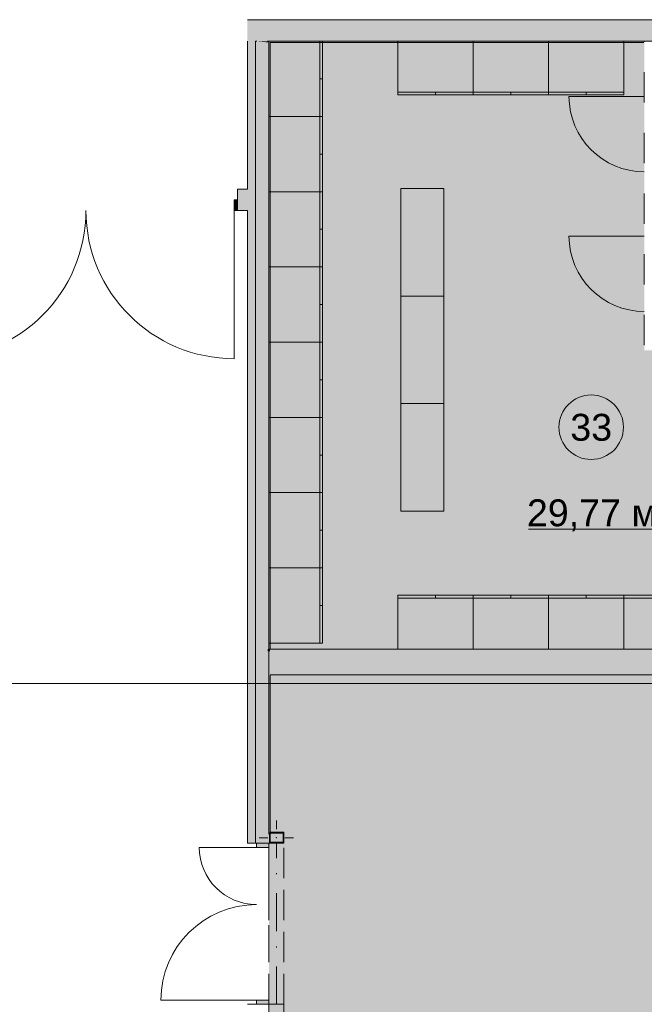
# Model space of a CAD drawing. Header units: millimetres. Extents: x 0 to 1184, y 0 to 836.
# Tile 81 of 256: x 184 to 242, y 690 to 781. Entities that reach past the tile are written whole.
import ezdxf
from ezdxf.xclip import XClip

# ---------------------------------------------------------------- set-up
doc = ezdxf.new("R2010")
doc.units = ezdxf.units.MM
doc.header["$MEASUREMENT"] = 0
doc.header["$XCLIPFRAME"] = 0
for name, pattern in [('Невидимая', [3.912222, 2.822222, -1.09]), ('Штриховая', [5.644444, 2.822222, -2.822222]), ('Штрихпунктирная', [6.702778, 3.527778, -1.763889, 0, -1.411111])]:
    doc.linetypes.add(name, pattern=pattern)
for name, color, linetype in [('Интерьер - Мебель', 7, 'Continuous'), ('Конструктив - ГКЛ', 7, 'Continuous'), ('Конструктив - Стена сущ для Кладочного плана', 7, 'Continuous'), ('Конструктив - Стены Блок 100 нов', 7, 'Continuous'), ('Конструктив - Стены Блок 200 нов', 7, 'Continuous'), ('Конструктив - Стены Внутр сущ.', 7, 'Continuous'), ('УЛИЦА_Стойки стропильные', 7, 'Continuous'), ('Элемент Модели - Зона', 7, 'Continuous'), ('Элемент Модели - Оси', 7, 'Continuous')]:
    doc.layers.add(name, color=color, linetype=linetype)
doc.styles.add('СГЕНЕРИР_СТИЛЬ_3', font='txt')

# ---------------------------------------------------------------- blocks, each defined once
blk = doc.blocks.new('Чертеж_4_4', base_point=(-278.479, 89.564))
at = {"layer": 'Интерьер - Мебель', "linetype": 'Continuous', "lineweight": 0, "true_color": 0xffffff}
for points in [[(212.521, 779.314), (207.521, 779.314), (207.521, 772.314), (212.521, 772.314)], [(219.521, 774.314), (226.521, 774.314), (226.521, 779.314), (219.521, 779.314)], [(226.521, 774.314), (233.521, 774.314), (233.521, 779.314), (226.521, 779.314)], [(233.521, 774.314), (240.521, 774.314), (240.521, 779.314), (233.521, 779.314)], [(212.521, 772.314), (207.521, 772.314), (207.521, 765.314), (212.521, 765.314)], [(212.521, 765.314), (207.521, 765.314), (207.521, 758.314), (212.521, 758.314)], [(223.796, 765.606), (219.796, 765.606), (219.796, 755.606), (223.796, 755.606)], [(212.521, 758.314), (207.521, 758.314), (207.521, 751.314), (212.521, 751.314)], [(223.796, 755.606), (219.796, 755.606), (219.796, 745.606), (223.796, 745.606)], [(212.521, 751.314), (207.521, 751.314), (207.521, 744.314), (212.521, 744.314)], [(223.796, 745.606), (219.796, 745.606), (219.796, 735.606), (223.796, 735.606)], [(212.521, 744.314), (207.521, 744.314), (207.521, 737.314), (212.521, 737.314)], [(212.521, 737.314), (207.521, 737.314), (207.521, 730.314), (212.521, 730.314)], [(212.521, 730.314), (207.521, 730.314), (207.521, 723.314), (212.521, 723.314)], [(219.521, 727.764), (219.521, 722.764), (226.521, 722.764), (226.521, 727.764)], [(226.521, 727.764), (226.521, 722.764), (233.521, 722.764), (233.521, 727.764)], [(233.521, 727.764), (233.521, 722.764), (240.521, 722.764), (240.521, 727.764)], [(240.521, 727.764), (240.521, 722.764), (247.521, 722.764), (247.521, 727.764)]]:
    blk.add_hatch(color=7, dxfattribs=at).paths.add_polyline_path(points)
at = {"layer": 'Конструктив - ГКЛ', "linetype": 'Continuous', "lineweight": 0, "true_color": 0x606060}
for points in [[(206.396, 779.314), (206.271, 779.314), (206.396, 779.302)], [(206.396, 722.564), (206.396, 779.302), (206.271, 779.314), (206.271, 722.564)], [(206.396, 779.302), (207.396, 779.206), (207.396, 779.314), (206.396, 779.314)], [(207.396, 722.564), (207.396, 779.206), (206.396, 779.302), (206.396, 722.564)], [(207.396, 779.206), (207.521, 779.194), (207.521, 779.314), (207.396, 779.314)], [(207.521, 779.194), (207.396, 779.206), (207.396, 779.194)], [(207.521, 722.814), (207.521, 779.194), (207.396, 779.194), (207.396, 722.814)], [(207.641, 722.814), (207.641, 779.194), (207.521, 779.194), (207.521, 722.814)], [(207.571, 779.194), (242.371, 779.194), (242.371, 779.314), (207.571, 779.314)], [(207.521, 722.564), (207.521, 722.764), (207.396, 722.764), (207.396, 722.564)], [(207.641, 722.564), (207.641, 722.764), (207.521, 722.764), (207.521, 722.564)], [(206.271, 720.564), (206.271, 704.716), (206.396, 704.716), (206.396, 720.564)], [(206.396, 720.564), (206.396, 704.716), (207.396, 704.716), (207.396, 720.564)], [(207.396, 720.564), (207.396, 704.716), (207.521, 704.716), (207.521, 720.564)], [(207.521, 720.564), (207.521, 705.716), (207.641, 705.716), (207.641, 720.564)], [(207.601, 704.796), (207.641, 704.796), (207.641, 705.636), (207.601, 705.636)]]:
    blk.add_hatch(color=251, dxfattribs=at).paths.add_polyline_path(points)
at = {"layer": 'Конструктив - Стена сущ для Кладочного плана', "linetype": 'Continuous', "lineweight": 0, "true_color": 0x000000}
blk.add_hatch(color=18, dxfattribs=at).paths.add_polyline_path([(205.521, 781.314), (205.521, 779.314), (301.721, 779.314), (301.721, 781.314)])
at = {"layer": 'Конструктив - Стены Блок 200 нов', "linetype": 'Continuous', "lineweight": 0, "true_color": 0x000000}
for points in [[(278.321, 722.764), (207.641, 722.764), (207.641, 722.564), (278.321, 722.564)], [(206.396, 720.564), (206.396, 722.564), (206.271, 722.564), (206.271, 720.564)], [(207.396, 720.564), (207.396, 722.564), (206.396, 722.564), (206.396, 720.564)], [(207.521, 720.564), (207.521, 722.564), (207.396, 722.564), (207.396, 720.564)], [(207.641, 720.564), (207.641, 722.564), (207.521, 722.564), (207.521, 720.564)], [(207.641, 722.564), (207.641, 720.564), (258.521, 720.564), (258.521, 722.564)], [(207.641, 720.564), (207.641, 720.364), (258.521, 720.364), (258.521, 720.564)]]:
    blk.add_hatch(color=18, dxfattribs=at).paths.add_polyline_path(points)
at = {"layer": 'Конструктив - Стены Внутр сущ.', "linetype": 'Continuous', "lineweight": 0, "true_color": 0x000000}
for points in [[(205.521, 779.314), (205.521, 704.716), (207.521, 704.716), (207.521, 779.314)], [(204.621, 763.559), (205.521, 763.559), (205.521, 765.559), (204.621, 765.559)]]:
    blk.add_hatch(color=18, dxfattribs=at).paths.add_polyline_path(points)
at = {"layer": 'Конструктив - Стены Внутр сущ.', "linetype": 'Continuous', "lineweight": 0, "true_color": 0x7f7f7f}
for points in [[(204.621, 764.559), (204.301, 764.559), (204.301, 763.559), (204.621, 763.559)], [(207.521, 704.716), (206.371, 704.716), (206.371, 704.316), (207.521, 704.316)], [(206.371, 689.716), (207.521, 689.716), (207.521, 690.116), (206.371, 690.116)]]:
    blk.add_hatch(color=8, dxfattribs=at).paths.add_polyline_path(points)
at = {"layer": 'УЛИЦА_Стойки стропильные', "linetype": 'Continuous', "lineweight": 0, "true_color": 0x424b4b}
for points in [[(207.565, 704.816), (207.521, 704.816), (207.521, 704.716), (207.641, 704.716), (207.641, 704.796), (207.601, 704.796), (207.601, 705.636), (207.641, 705.636), (207.641, 705.716), (207.566, 705.716)], [(207.521, 705.716), (207.521, 704.816), (207.565, 704.816), (207.566, 705.716)], [(207.641, 704.796), (207.641, 704.716), (208.921, 704.716), (208.921, 705.716), (207.691, 705.716), (207.691, 705.636), (208.841, 705.636), (208.841, 704.796)], [(207.641, 705.636), (207.691, 705.636), (207.691, 705.716), (207.641, 705.716)], [(208.921, 689.716), (207.691, 689.716), (207.691, 689.636), (208.841, 689.636), (208.841, 688.796), (207.691, 688.796), (207.691, 688.716), (208.921, 688.716)]]:
    blk.add_hatch(color=139, dxfattribs=at).paths.add_polyline_path(points)
at = {"layer": 'Элемент Модели - Зона', "linetype": 'Continuous', "lineweight": 0, "true_color": 0xf4d5ec}
blk.add_hatch(color=254, dxfattribs=at).paths.add_polyline_path([(207.521, 779.314), (207.521, 722.764), (261.521, 722.764), (278.521, 722.764), (278.521, 750.564), (259.521, 750.564), (242.421, 750.564), (242.421, 763.664), (242.421, 779.314)])
at = {"layer": 'Элемент Модели - Зона', "linetype": 'Continuous', "lineweight": 0, "true_color": 0x4a316d}
h = blk.add_hatch(color=187, dxfattribs=at)
h.paths.add_polyline_path([(207.521, 615.564), (301.521, 615.564), (301.521, 720.364), (258.521, 720.364), (207.521, 720.364)])
h.paths.add_polyline_path([(258.521, 632.564), (264.521, 632.564), (264.521, 626.514), (258.521, 626.514)], flags=0)
at = {"layer": 'Интерьер - Мебель', "color": 7, "linetype": 'Continuous', "lineweight": 15}
for p, q in [((212.271, 779.314), (212.271, 772.314)), ((212.521, 779.314), (212.271, 779.314)), ((212.521, 775.814), (212.271, 775.814)), ((219.521, 774.564), (226.521, 774.564)), ((219.521, 774.314), (219.521, 774.564)), ((223.021, 774.314), (223.021, 774.564)), ((226.521, 774.564), (233.521, 774.564)), ((226.521, 774.314), (226.521, 774.564)), ((230.021, 774.314), (230.021, 774.564)), ((233.521, 774.564), (240.521, 774.564)), ((233.521, 774.314), (233.521, 774.564)), ((237.021, 774.314), (237.021, 774.564)), ((212.271, 772.314), (212.271, 765.314)), ((212.521, 772.314), (212.271, 772.314)), ((212.521, 768.814), (212.271, 768.814)), ((212.271, 765.314), (212.271, 758.314)), ((212.521, 765.314), (212.271, 765.314)), ((212.521, 761.814), (212.271, 761.814)), ((212.271, 758.314), (212.271, 751.314)), ((212.521, 758.314), (212.271, 758.314)), ((212.521, 754.814), (212.271, 754.814)), ((212.271, 751.314), (212.271, 744.314)), ((212.521, 751.314), (212.271, 751.314)), ((212.521, 747.814), (212.271, 747.814)), ((212.271, 744.314), (212.271, 737.314)), ((212.521, 744.314), (212.271, 744.314)), ((212.521, 740.814), (212.271, 740.814)), ((212.271, 737.314), (212.271, 730.314)), ((212.521, 737.314), (212.271, 737.314)), ((212.521, 733.814), (212.271, 733.814)), ((212.271, 730.314), (212.271, 723.314)), ((212.521, 730.314), (212.271, 730.314)), ((219.521, 727.764), (219.521, 727.514)), ((219.521, 727.514), (226.521, 727.514)), ((223.021, 727.764), (223.021, 727.514)), ((226.521, 727.764), (226.521, 727.514)), ((226.521, 727.514), (233.521, 727.514)), ((230.021, 727.764), (230.021, 727.514)), ((233.521, 727.764), (233.521, 727.514)), ((233.521, 727.514), (240.521, 727.514)), ((237.021, 727.764), (237.021, 727.514)), ((240.521, 727.764), (240.521, 727.514)), ((240.521, 727.514), (247.521, 727.514)), ((212.521, 726.814), (212.271, 726.814))]:
    blk.add_line(p, q, dxfattribs=at)
at = {"layer": 'Интерьер - Мебель', "color": 7, "linetype": 'Continuous', "lineweight": 15, "flags": 128}
for points in [[(212.521, 779.314), (212.521, 772.314), (207.521, 772.314), (207.521, 779.314)], [(219.521, 774.314), (226.521, 774.314), (226.521, 779.314), (219.521, 779.314)], [(226.521, 774.314), (233.521, 774.314), (233.521, 779.314), (226.521, 779.314)], [(233.521, 774.314), (240.521, 774.314), (240.521, 779.314), (233.521, 779.314)], [(212.521, 772.314), (212.521, 765.314), (207.521, 765.314), (207.521, 772.314)], [(212.521, 765.314), (212.521, 758.314), (207.521, 758.314), (207.521, 765.314)], [(223.796, 765.606), (223.796, 755.606), (219.796, 755.606), (219.796, 765.606)], [(212.521, 758.314), (212.521, 751.314), (207.521, 751.314), (207.521, 758.314)], [(223.796, 755.606), (223.796, 745.606), (219.796, 745.606), (219.796, 755.606)], [(212.521, 751.314), (212.521, 744.314), (207.521, 744.314), (207.521, 751.314)], [(223.796, 745.606), (223.796, 735.606), (219.796, 735.606), (219.796, 745.606)], [(212.521, 744.314), (212.521, 737.314), (207.521, 737.314), (207.521, 744.314)], [(212.521, 737.314), (212.521, 730.314), (207.521, 730.314), (207.521, 737.314)], [(212.521, 730.314), (212.521, 723.314), (207.521, 723.314), (207.521, 730.314)], [(219.521, 727.764), (226.521, 727.764), (226.521, 722.764), (219.521, 722.764)], [(226.521, 727.764), (233.521, 727.764), (233.521, 722.764), (226.521, 722.764)], [(233.521, 727.764), (240.521, 727.764), (240.521, 722.764), (233.521, 722.764)], [(240.521, 727.764), (247.521, 727.764), (247.521, 722.764), (240.521, 722.764)]]:
    blk.add_lwpolyline(points, close=True, dxfattribs=at)
at = {"layer": 'Конструктив - ГКЛ', "color": 7, "linetype": 'Continuous', "lineweight": 15}
for p, q in [((206.271, 722.564), (206.271, 720.564)), ((207.521, 722.564), (207.521, 720.564))]:
    blk.add_line(p, q, dxfattribs=at)
at = {"layer": 'Конструктив - ГКЛ', "color": 7, "linetype": 'Continuous', "lineweight": 15, "flags": 128}
for points in [[(206.271, 779.314), (206.396, 779.314)], [(206.271, 779.314), (206.271, 704.716)], [(207.396, 779.314), (207.521, 779.314)], [(466.471, 779.314), (207.521, 779.314)], [(207.521, 779.194), (207.521, 705.716)], [(207.521, 722.814), (207.521, 779.194)], [(207.641, 779.194), (242.371, 779.194)], [(207.641, 722.814), (207.641, 779.194)], [(207.521, 705.716), (207.521, 720.314)], [(207.641, 705.716), (207.641, 720.314)], [(207.641, 704.796), (207.641, 705.636)], [(206.271, 704.716), (206.396, 704.716)], [(207.396, 704.716), (207.521, 704.716)]]:
    blk.add_lwpolyline(points, dxfattribs=at)
at = {"layer": 'Конструктив - Стена сущ для Кладочного плана', "color": 7, "linetype": 'Невидимая', "lineweight": 15}
for p, q in [((207.521, 689.716), (207.521, 704.716)), ((208.921, 704.716), (207.521, 704.716)), ((208.921, 689.716), (208.921, 704.716)), ((208.921, 689.716), (207.521, 689.716))]:
    blk.add_line(p, q, dxfattribs=at)
at = {"layer": 'Конструктив - Стена сущ для Кладочного плана', "color": 7, "linetype": 'Штрихпунктирная', "lineweight": 15}
blk.add_line((208.221, 689.716), (208.221, 704.716), dxfattribs=at)
at = {"layer": 'Конструктив - Стена сущ для Кладочного плана', "color": 7, "linetype": 'Continuous', "lineweight": 15, "flags": 128}
for points in [[(301.721, 781.314), (205.521, 781.314)], [(207.521, 779.314), (301.721, 779.314)]]:
    blk.add_lwpolyline(points, dxfattribs=at)
at = {"layer": 'Конструктив - Стены Блок 100 нов', "color": 7, "linetype": 'Continuous', "lineweight": 15}
for p, q in [((242.421, 774.164), (235.421, 774.164)), ((242.421, 761.168), (235.421, 761.168))]:
    blk.add_line(p, q, dxfattribs=at)
for centre in [(242.421, 774.164), (242.421, 761.168)]:
    blk.add_arc(centre, 7, 180, 270, dxfattribs=at)
at = {"layer": 'Конструктив - Стены Блок 200 нов', "color": 7, "linetype": 'Continuous', "lineweight": 15, "flags": 128}
for points in [[(278.321, 722.764), (207.641, 722.764)], [(207.641, 720.364), (258.521, 720.364)]]:
    blk.add_lwpolyline(points, dxfattribs=at)
at = {"layer": 'Конструктив - Стены Внутр сущ.', "color": 7, "linetype": 'Continuous', "lineweight": 15}
for p, q in [((204.621, 765.559), (205.051, 765.559)), ((204.621, 764.559), (204.621, 765.559)), ((204.621, 764.559), (204.621, 765.559)), ((204.621, 764.559), (204.621, 765.559)), ((204.621, 765.559), (205.051, 765.559)), ((204.621, 765.559), (205.051, 765.559)), ((204.621, 764.559), (204.301, 764.559)), ((204.301, 764.559), (204.301, 763.559)), ((204.621, 763.559), (204.621, 764.559)), ((204.621, 763.559), (204.621, 764.559)), ((204.621, 763.559), (204.621, 764.559)), ((204.621, 763.559), (204.621, 764.559)), ((204.301, 763.559), (204.621, 763.559)), ((204.301, 763.559), (204.301, 749.779)), ((204.621, 763.559), (205.051, 763.559)), ((204.621, 763.559), (205.051, 763.559)), ((204.621, 763.559), (205.051, 763.559)), ((206.371, 704.716), (205.521, 704.716)), ((206.371, 704.716), (205.521, 704.716)), ((207.521, 704.716), (206.371, 704.716)), ((206.371, 704.316), (206.371, 704.716)), ((206.371, 704.716), (207.521, 704.716)), ((207.521, 704.716), (206.371, 704.716)), ((207.521, 704.716), (206.371, 704.716)), ((207.521, 704.716), (207.521, 704.316)), ((206.371, 704.316), (201.051, 704.316)), ((207.521, 704.316), (206.371, 704.316)), ((206.371, 690.116), (197.491, 690.116)), ((206.371, 689.716), (206.371, 690.116)), ((206.371, 690.116), (207.521, 690.116)), ((207.521, 690.116), (207.521, 689.716)), ((206.371, 689.716), (205.521, 689.716)), ((206.371, 689.716), (205.521, 689.716)), ((207.521, 689.716), (206.371, 689.716)), ((207.521, 689.716), (206.371, 689.716)), ((207.521, 689.716), (206.371, 689.716)), ((207.521, 689.716), (206.371, 689.716))]:
    blk.add_line(p, q, dxfattribs=at)
at = {"layer": 'Конструктив - Стены Внутр сущ.', "color": 7, "linetype": 'Continuous', "lineweight": 15, "flags": 128}
for points in [[(205.521, 779.314), (205.521, 765.559)], [(207.521, 705.716), (207.521, 779.314)], [(205.521, 765.559), (204.621, 765.559)], [(204.621, 763.559), (205.521, 763.559)], [(205.521, 763.559), (205.521, 704.716)]]:
    blk.add_lwpolyline(points, dxfattribs=at)
at = {"layer": 'Конструктив - Стены Внутр сущ.', "color": 7, "linetype": 'Continuous', "lineweight": 15}
for centre, radius, start, end in [((176.741, 763.559), 13.78, 270, 0), ((204.301, 763.559), 13.78, 180, 270), ((206.371, 704.316), 5.32, 180, 270), ((206.371, 690.116), 8.88, 90, 180)]:
    blk.add_arc(centre, radius, start, end, dxfattribs=at)
at = {"layer": 'УЛИЦА_Стойки стропильные', "color": 7, "linetype": 'Continuous', "lineweight": 15}
for p, q in [((208.221, 706.016), (208.221, 706.816)), ((207.421, 705.216), (206.621, 705.216)), ((208.221, 704.416), (208.221, 703.616)), ((209.021, 705.216), (209.821, 705.216)), ((208.221, 690.016), (208.221, 690.816))]:
    blk.add_line(p, q, dxfattribs=at)
at = {"layer": 'УЛИЦА_Стойки стропильные', "color": 7, "linetype": 'Continuous', "lineweight": 15, "flags": 128}
for points in [[(207.641, 704.716), (208.921, 704.716), (208.921, 705.716), (207.691, 705.716)], [(207.691, 705.636), (208.841, 705.636), (208.841, 704.796), (207.641, 704.796)], [(207.521, 704.716), (207.641, 704.716)], [(207.691, 688.716), (208.921, 688.716), (208.921, 689.716), (207.691, 689.716)]]:
    blk.add_lwpolyline(points, dxfattribs=at)
at = {"layer": 'УЛИЦА_Стойки стропильные', "color": 7, "linetype": 'Continuous', "lineweight": 15}
blk.add_point((208.221, 705.216), dxfattribs=at)
at = {"layer": 'Элемент Модели - Зона', "color": 7, "linetype": 'Continuous', "lineweight": 15}
blk.add_line((231.645, 733.913), (244.651, 733.913), dxfattribs=at)
at = {"layer": 'Элемент Модели - Зона', "color": 7, "linetype": 'Штриховая', "lineweight": 15, "flags": 128}
for points in [[(207.521, 779.314), (207.521, 722.764), (261.521, 722.764), (278.521, 722.764), (278.521, 750.564), (259.521, 750.564), (242.421, 750.564), (242.421, 763.664), (242.421, 779.314)], [(207.521, 615.564), (301.521, 615.564), (301.521, 720.364), (258.521, 720.364), (207.521, 720.364)]]:
    blk.add_lwpolyline(points, close=True, dxfattribs=at)
at = {"layer": 'Элемент Модели - Зона', "color": 7, "linetype": 'Continuous', "lineweight": 15, "flags": 128}
blk.add_lwpolyline([(240.486, 743.4, 1), (234.486, 743.4, 1)], format="xyb", close=True, dxfattribs=at)
at = {"layer": 'Элемент Модели - Оси', "color": 7, "linetype": 'Continuous', "lineweight": 15}
blk.add_line((57.32, 719.564), (1181.052, 719.564), dxfattribs=at)
at = {"layer": 'Элемент Модели - Зона', "color": 7, "linetype": 'Continuous', "lineweight": 15, "char_height": 2.5, "attachment_point": 5, "style": 'СГЕНЕРИР_СТИЛЬ_3'}
for s, insert in [('\\A1;{\\pqc;\\fArial|b0|i0|c204|p38;33}', (237.486, 743.379)), ('\\A1;{\\pqc;\\fArial|b0|i0|c204|p38;29,77 м²}', (238.148, 735.206))]:
    blk.add_mtext(s, dxfattribs=dict(at, insert=insert))

msp = doc.modelspace()

# ---------------------------------------------------------------- block references
at = {"color": 161, "linetype": 'Continuous', "lineweight": 40, "true_color": 0x83aefe}
ref = msp.add_blockref('Чертеж_4_4', (-278.479, 89.564), dxfattribs=at)
XClip(ref).set_block_clipping_path([(57.3201676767, 166.9277917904), (1181.0522393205, 828.727105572)])

doc.saveas('drawing.dxf')
